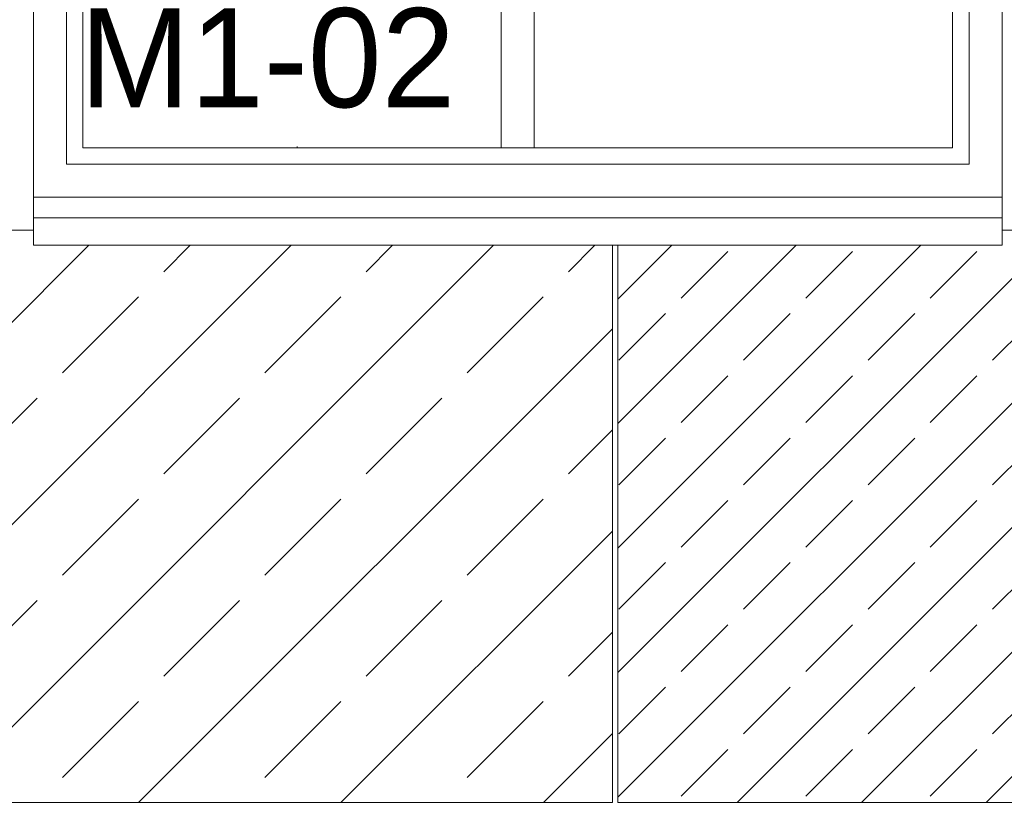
# Model space of a CAD drawing. Header units: millimetres. Extents: x 52659 to 1698020, y -10054 to 104697.
# Tile 237 of 256: x 215518 to 217307, y 8653 to 10081. Entities that reach past the tile are written whole.
import ezdxf

# ---------------------------------------------------------------- set-up
doc = ezdxf.new("R2010")
doc.units = ezdxf.units.MM
doc.header["$MEASUREMENT"] = 0
for name, color, linetype in [('02-04 CASSETTES CLAIRES', 7, 'Continuous'), ('02-04 CASSETTES FONCEES', 7, 'Continuous'), ('02-04 Mur.Construction', 7, 'Continuous'), ('05-02 Cotation 200ème 100ème.Cotations', 7, 'Continuous'), ('06-05 Etiquette.Texte', 7, 'Continuous'), ('Fenêtres ARCHICAD', 7, 'Continuous')]:
    doc.layers.add(name, color=color, linetype=linetype)
doc.styles.add('STYLE_GENERE_3', font='ARIALN.TTF')
doc.dimstyles.new('STYLE_GENERE__2', dxfattribs={"dimtxt": 200, "dimasz": 95, "dimexe": 0.18, "dimexo": 100, "dimgap": 0, "dimtad": 0, "dimlfac": 0.001, "dimzin": 0, "dimdsep": 46, "dimtxsty": 'STYLE_GENERE_3', "dimblk": 'ARROWHEAD_6', "dimblk1": 'ARROWHEAD_6', "dimblk2": 'ARROWHEAD_6', "dimcen": 0.09, "dimclrd": 7, "dimclre": 7, "dimclrt": 7, "dimazin": 0, "dimtfac": 1, "dimtdec": 4, "dimtmove": 0, "dimatfit": 3, "dimfxl": 1, "dimtolj": 1, "dimtzin": 0, "dimarcsym": 0})

# ---------------------------------------------------------------- blocks, each defined once
blk = doc.blocks.new('Élément de coupe_187_1', base_point=(131932.7, 5158.1))
at = {"layer": '02-04 Mur.Construction', "color": 7, "linetype": 'Continuous', "lineweight": 9}
for p, q in [((215542.7, 9726), (215542.7, 11008.1)), ((217302.7, 11008.1), (217302.7, 9726))]:
    blk.add_line(p, q, dxfattribs=at)
blk = doc.blocks.new('Élément de coupe_188_1', base_point=(131932.7, 5158.1))
at = {"layer": 'Fenêtres ARCHICAD', "color": 7, "linetype": 'Continuous', "lineweight": 9}
blk.add_line((217300.7, 11008.1), (217302.7, 11008.1), dxfattribs=at)
at = {"layer": 'Fenêtres ARCHICAD', "color": 7, "linetype": 'Continuous', "lineweight": 5}
for p, q in [((215602.7, 10598), (215602.7, 9818.1)), ((215632.7, 9848.1), (215632.7, 10598)), ((216392.7, 10598), (216392.7, 9848.1)), ((216452.7, 9848.1), (216452.7, 10598)), ((217212.7, 10598), (217212.7, 9848.1)), ((217242.7, 9818.1), (217242.7, 10598)), ((216407.7, 9848.1), (215632.7, 9848.1)), ((216437.7, 9848.1), (216407.7, 9848.1)), ((217212.7, 9848.1), (216437.7, 9848.1)), ((215602.7, 9818.1), (217242.7, 9818.1)), ((215542.7, 9758.1), (217302.7, 9758.1)), ((215542.7, 9720.9), (215542.7, 9726)), ((215542.7, 9670.8), (215542.7, 9720.9)), ((217302.7, 9720.9), (215542.7, 9720.9)), ((217302.7, 9720.9), (217302.7, 9726)), ((217302.7, 9670.8), (217302.7, 9720.9)), ((217302.7, 9670.8), (215542.7, 9670.8))]:
    blk.add_line(p, q, dxfattribs=at)
blk = doc.blocks.new('Élément de coupe_513_1', base_point=(131932.7, 5158.1))
at = {"layer": '02-04 CASSETTES CLAIRES', "color": 7, "linetype": 'Continuous', "lineweight": 9}
for p, q in [((215542.7, 9698.1), (214318.7, 9698.1)), ((214630.7, 8658.1), (215643.4, 9670.8)), ((214998.4, 8658.1), (216011.1, 9670.8)), ((215366.1, 8658.1), (216378.8, 9670.8)), ((215779.3, 9622.8), (215827.3, 9670.8)), ((216147, 9622.8), (216195, 9670.8)), ((216514.7, 9622.8), (216562.7, 9670.8)), ((216594.6, 8658.1), (216594.6, 9670.8)), ((215595.4, 9439), (215733.3, 9576.9)), ((215963.1, 9439), (216101, 9576.9)), ((216330.8, 9439), (216468.7, 9576.9)), ((215733.8, 8658.1), (216594.6, 9519)), ((215411.6, 9255.1), (215549.5, 9393)), ((215779.3, 9255.1), (215917.2, 9393)), ((216147, 9255.1), (216284.8, 9393)), ((216514.7, 9255.1), (216594.6, 9335.1)), ((215595.4, 9071.3), (215733.3, 9209.2)), ((215963.1, 9071.3), (216101, 9209.2)), ((216330.8, 9071.3), (216468.7, 9209.2)), ((216101.5, 8658.1), (216594.6, 9151.3)), ((215411.6, 8887.4), (215549.5, 9025.3)), ((215779.3, 8887.4), (215917.2, 9025.3)), ((216147, 8887.4), (216284.8, 9025.3)), ((216514.7, 8887.4), (216594.6, 8967.4)), ((215595.4, 8703.6), (215733.3, 8841.5)), ((215963.1, 8703.6), (216101, 8841.5)), ((216330.8, 8703.6), (216468.7, 8841.5)), ((216469.2, 8658.1), (216594.6, 8783.6)), ((214318.7, 8658.1), (216594.6, 8658.1))]:
    blk.add_line(p, q, dxfattribs=at)
blk = doc.blocks.new('Élément de coupe_521_1', base_point=(131932.7, 5158.1))
at = {"layer": '02-04 CASSETTES FONCEES', "color": 7, "linetype": 'Continuous', "lineweight": 9}
for p, q in [((216604.6, 8667.8), (217634.9, 9698.1)), ((216604.6, 8894.1), (217408.6, 9698.1)), ((216821.2, 8658.1), (217861.2, 9698.1)), ((217047.5, 8658.1), (218087.5, 9698.1)), ((217273.7, 8658.1), (218313.7, 9698.1)), ((218521.3, 9698.1), (217302.7, 9698.1)), ((216604.6, 9120.4), (217155.1, 9670.8)), ((216604.6, 9346.6), (216928.8, 9670.8)), ((216604.6, 9572.9), (216702.6, 9670.8)), ((216604.6, 9670.8), (216604.6, 8658.1)), ((216719.7, 9574.8), (216804.6, 9659.7)), ((216946, 9574.8), (217030.8, 9659.7)), ((217172.3, 9574.8), (217257.1, 9659.7)), ((216606.6, 9461.7), (216691.4, 9546.6)), ((216832.9, 9461.7), (216917.7, 9546.6)), ((217059.1, 9461.7), (217144, 9546.6)), ((217285.4, 9461.7), (217370.3, 9546.6)), ((216719.7, 9348.6), (216804.6, 9433.4)), ((216946, 9348.6), (217030.8, 9433.4)), ((217172.3, 9348.6), (217257.1, 9433.4)), ((216606.6, 9235.4), (216691.4, 9320.3)), ((216832.9, 9235.4), (216917.7, 9320.3)), ((217059.1, 9235.4), (217144, 9320.3)), ((217285.4, 9235.4), (217370.3, 9320.3)), ((216719.7, 9122.3), (216804.6, 9207.1)), ((216946, 9122.3), (217030.8, 9207.1)), ((217172.3, 9122.3), (217257.1, 9207.1)), ((216606.6, 9009.2), (216691.4, 9094)), ((216832.9, 9009.2), (216917.7, 9094)), ((217059.1, 9009.2), (217144, 9094)), ((217285.4, 9009.2), (217370.3, 9094)), ((216719.7, 8896), (216804.6, 8980.9)), ((216946, 8896), (217030.8, 8980.9)), ((217172.3, 8896), (217257.1, 8980.9)), ((216606.6, 8782.9), (216691.4, 8867.7)), ((216832.9, 8782.9), (216917.7, 8867.7)), ((217059.1, 8782.9), (217144, 8867.7)), ((217285.4, 8782.9), (217370.3, 8867.7)), ((216719.7, 8669.7), (216804.6, 8754.6)), ((216946, 8669.7), (217030.8, 8754.6)), ((217172.3, 8669.7), (217257.1, 8754.6)), ((216604.6, 8658.1), (219602.1, 8658.1))]:
    blk.add_line(p, q, dxfattribs=at)
blk = doc.blocks.new('*D741', base_point=(131932.7, 5158.1))
at = {"layer": '05-02 Cotation 200ème 100ème.Cotations', "color": 7, "linetype": 'Continuous', "lineweight": 25, "transparency": 16777216}
for p, q in [((165280.7, 9772.9), (165380.7, 9672.9)), ((165280.7, 7648.1), (165380.7, 7548.1))]:
    blk.add_line(p, q, dxfattribs=at)
at = {"layer": '05-02 Cotation 200ème 100ème.Cotations', "color": 7, "linetype": 'Continuous', "lineweight": 13, "transparency": 16777216}
for p, q in [((165424.5, 9722.9), (165237, 9722.9)), ((165330.7, 8909.3), (165330.7, 9722.9)), ((165330.7, 7598.1), (165330.7, 8411.6)), ((165424.5, 7598.1), (165237, 7598.1))]:
    blk.add_line(p, q, dxfattribs=at)
at = {"layer": '05-02 Cotation 200ème 100ème.Cotations', "color": 7, "lineweight": 9, "transparency": 16777216, "insert": (165430.7, 8436.5), "char_height": 200, "attachment_point": 7, "rotation": 90, "style": 'STYLE_GENERE_3'}
blk.add_mtext('\\A1;2,12', dxfattribs=at)
blk = doc.blocks.new('ARROWHEAD_6')
at = {"color": 0, "linetype": 'Continuous', "lineweight": 0}
for p, q in [((-0.5, -0.5), (0.5, 0.5)), ((0, 0), (-1, 0))]:
    blk.add_line(p, q, dxfattribs=at)
blk = doc.blocks.new('*D742', base_point=(131932.7, 5158.1))
at = {"layer": '05-02 Cotation 200ème 100ème.Cotations', "color": 7, "linetype": 'Continuous', "lineweight": 25, "transparency": 16777216}
for p, q in [((165280.7, 11058.1), (165380.7, 10958.1)), ((165280.7, 9772.9), (165380.7, 9672.9))]:
    blk.add_line(p, q, dxfattribs=at)
at = {"layer": '05-02 Cotation 200ème 100ème.Cotations', "color": 7, "linetype": 'Continuous', "lineweight": 13, "transparency": 16777216}
for p, q in [((165424.5, 11008.1), (165237, 11008.1)), ((165330.7, 10614.3), (165330.7, 11008.1)), ((165330.7, 9722.9), (165330.7, 10116.6)), ((165424.5, 9722.9), (165237, 9722.9))]:
    blk.add_line(p, q, dxfattribs=at)
at = {"layer": '05-02 Cotation 200ème 100ème.Cotations', "color": 7, "lineweight": 9, "transparency": 16777216, "char_height": 200, "attachment_point": 7, "rotation": 90, "style": 'STYLE_GENERE_3'}
for s, insert in [('\\A1;0,35', (165287.9, 10961.3)), ('\\A1;1,29', (165430.7, 10141.5))]:
    blk.add_mtext(s, dxfattribs=dict(at, insert=insert))
blk = doc.blocks.new('*D760', base_point=(131932.7, 5158.1))
at = {"layer": '05-02 Cotation 200ème 100ème.Cotations', "color": 7, "linetype": 'Continuous', "lineweight": 25, "transparency": 16777216}
for p, q in [((135853.9, 8708.1), (135953.9, 8608.1)), ((135853.9, 6358.1), (135953.9, 6258.1))]:
    blk.add_line(p, q, dxfattribs=at)
at = {"layer": '05-02 Cotation 200ème 100ème.Cotations', "color": 7, "linetype": 'Continuous', "lineweight": 13, "transparency": 16777216}
for p, q in [((135997.7, 8658.1), (135810.2, 8658.1)), ((135903.9, 7731.9), (135903.9, 8658.1)), ((135903.9, 6308.1), (135903.9, 7234.2)), ((135997.7, 6308.1), (135810.2, 6308.1))]:
    blk.add_line(p, q, dxfattribs=at)
at = {"layer": '05-02 Cotation 200ème 100ème.Cotations', "color": 7, "lineweight": 9, "transparency": 16777216, "insert": (136003.9, 7259.1), "char_height": 200, "attachment_point": 7, "rotation": 90, "style": 'STYLE_GENERE_3'}
blk.add_mtext('\\A1;2,35', dxfattribs=at)
blk = doc.blocks.new('*D761', base_point=(131932.7, 5158.1))
at = {"layer": '05-02 Cotation 200ème 100ème.Cotations', "color": 7, "linetype": 'Continuous', "lineweight": 25, "transparency": 16777216}
for p, q in [((135853.9, 9772.9), (135953.9, 9672.9)), ((135853.9, 8708.1), (135953.9, 8608.1))]:
    blk.add_line(p, q, dxfattribs=at)
at = {"layer": '05-02 Cotation 200ème 100ème.Cotations', "color": 7, "linetype": 'Continuous', "lineweight": 13, "transparency": 16777216}
for p, q in [((135997.7, 9722.9), (135810.2, 9722.9)), ((135903.9, 9439.3), (135903.9, 9722.9)), ((135903.9, 8658.1), (135903.9, 8941.6)), ((135997.7, 8658.1), (135810.2, 8658.1))]:
    blk.add_line(p, q, dxfattribs=at)
at = {"layer": '05-02 Cotation 200ème 100ème.Cotations', "color": 7, "lineweight": 9, "transparency": 16777216, "insert": (136003.9, 8966.5), "char_height": 200, "attachment_point": 7, "rotation": 90, "style": 'STYLE_GENERE_3'}
blk.add_mtext('\\A1;1,06', dxfattribs=at)
blk = doc.blocks.new('*D762', base_point=(131932.7, 5158.1))
at = {"layer": '05-02 Cotation 200ème 100ème.Cotations', "color": 7, "linetype": 'Continuous', "lineweight": 25, "transparency": 16777216}
for p, q in [((135853.9, 11058.1), (135953.9, 10958.1)), ((135853.9, 9772.9), (135953.9, 9672.9))]:
    blk.add_line(p, q, dxfattribs=at)
at = {"layer": '05-02 Cotation 200ème 100ème.Cotations', "color": 7, "linetype": 'Continuous', "lineweight": 13, "transparency": 16777216}
for p, q in [((135997.7, 11008.1), (135810.2, 11008.1)), ((135903.9, 10614.3), (135903.9, 11008.1)), ((135903.9, 9722.9), (135903.9, 10116.6)), ((135997.7, 9722.9), (135810.2, 9722.9))]:
    blk.add_line(p, q, dxfattribs=at)
at = {"layer": '05-02 Cotation 200ème 100ème.Cotations', "color": 7, "lineweight": 9, "transparency": 16777216, "char_height": 200, "attachment_point": 7, "rotation": 90, "style": 'STYLE_GENERE_3'}
for s, insert in [('\\A1;0,35', (135861, 10961.3)), ('\\A1;1,29', (136003.9, 10141.5))]:
    blk.add_mtext(s, dxfattribs=dict(at, insert=insert))
blk = doc.blocks.new('Étiquette_3_1', base_point=(216021.5, 9849.1))
at = {"layer": '06-05 Etiquette.Texte', "color": 7, "linetype": 'Continuous', "lineweight": 9}
blk.add_line((216021.5, 9849.1), (216021.5, 9850.1), dxfattribs=at)
at = {"layer": '06-05 Etiquette.Texte', "color": 7, "lineweight": 9, "insert": (215626.8, 10101.7), "char_height": 180, "attachment_point": 1}
blk.add_mtext('\\A1;\\pt0,1000;M1-02{\\H0.66x;\\S^  ;\\S^  ;} ', dxfattribs=at)

msp = doc.modelspace()

# ---------------------------------------------------------------- block references
at = {"layer": '02-04 CASSETTES CLAIRES', "lineweight": 0}
msp.add_blockref('Élément de coupe_513_1', (131932.668, 5158.072), dxfattribs=at)
at = {"layer": '02-04 CASSETTES FONCEES', "lineweight": 0}
msp.add_blockref('Élément de coupe_521_1', (131932.668, 5158.072), dxfattribs=at)
at = {"layer": '02-04 Mur.Construction', "lineweight": 0}
msp.add_blockref('Élément de coupe_187_1', (131932.668, 5158.072), dxfattribs=at)
at = {"layer": '06-05 Etiquette.Texte', "color": 7, "linetype": 'Continuous', "lineweight": 9}
msp.add_blockref('Étiquette_3_1', (216021.535, 9849.072), dxfattribs=at)
at = {"layer": 'Fenêtres ARCHICAD', "lineweight": 0}
msp.add_blockref('Élément de coupe_188_1', (131932.668, 5158.072), dxfattribs=at)

# ---------------------------------------------------------------- dimensions: what is measured, and where the dimension line sits
at = {"layer": '05-02 Cotation 200ème 100ème.Cotations', "color": 7, "linetype": 'Continuous', "lineweight": 13}
for base, p1, p2, picture, middle in [((135903.901, 11008.072), (221690.249, 9722.862), (220602.668, 11008.072), '*D762', (135903.901, 10401.231)), ((165330.708, 11008.072), (221690.249, 9722.862), (220602.668, 11008.072), '*D742', (165330.708, 10401.231)), ((135903.901, 9722.862), (136794.464, 8658.072), (221690.249, 9722.862), '*D761', (135903.901, 9226.231)), ((165330.708, 9722.862), (220602.668, 7598.072), (221690.249, 9722.862), '*D741', (165330.708, 8696.231)), ((135903.901, 8658.072), (220602.668, 6308.064), (136794.464, 8658.072), '*D760', (135903.901, 7518.832))]:
    dim = msp.add_linear_dim(base=base, p1=p1, p2=p2, angle=90, dimstyle='STYLE_GENERE__2', dxfattribs=at)
    dim.commit()
    dim.dimension.update_dxf_attribs({"geometry": picture, "text_midpoint": middle, "dimtype": 160, "text_rotation": 90})

doc.saveas('drawing.dxf')
